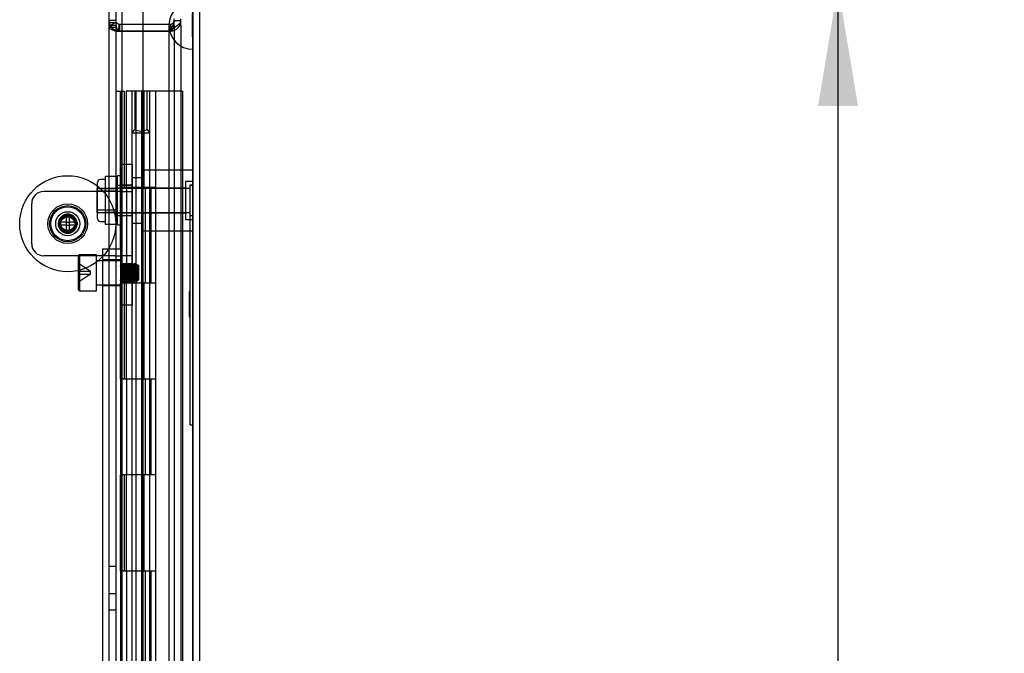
# Model space of a CAD drawing. Header units: inches. Extents: x 1 to 240, y -1 to 159.
# Tile 21 of 103: x 23 to 33, y 90 to 97. Entities that reach past the tile are written whole.
import ezdxf
from ezdxf.enums import TextEntityAlignment as Align
from ezdxf.lldxf.tags import DXFTag

# ---------------------------------------------------------------- set-up
doc = ezdxf.new("R2010")
doc.units = ezdxf.units.IN
doc.header["$MEASUREMENT"] = 0
for name, color, linetype in [('COM43552', 7, 'Continuous'), ('COM43581', 7, 'Continuous'), ('COM56175', 7, 'Continuous'), ('COM70219', 7, 'Continuous'), ('COM70657-10', 7, 'Continuous'), ('COM70658-6', 7, 'Continuous'), ('COM70662-26C', 7, 'Continuous'), ('Default', 7, 'Continuous'), ('HNG10620-26B', 7, 'Continuous'), ('HNG10620-26P', 7, 'Continuous'), ('LOC13320', 7, 'Continuous'), ('NTS16699', 7, 'Continuous'), ('QLB20280', 7, 'Continuous'), ('ROL87452', 7, 'Continuous'), ('SCS86713', 7, 'Continuous'), ('SCS86714', 7, 'Continuous'), ('STD21879', 7, 'Continuous'), ('WAM30029', 7, 'Continuous')]:
    doc.layers.add(name, color=color, linetype=linetype)
doc.styles.add('SEACAD_Times_New_Roman', font='times.ttf')
tags = doc.linetypes.add('HIDDEN2', pattern=[0.1875, 0.125, -0.0625]).pattern_tags.tags
tags[6:7] = [DXFTag(74, 4), DXFTag(75, 0), DXFTag(340, '0'), DXFTag(46, 0.0), DXFTag(50, 0.0), DXFTag(44, 0.0), DXFTag(45, 0.0)]
tags[4:5] = [DXFTag(74, 4), DXFTag(75, 0), DXFTag(340, '0'), DXFTag(46, 0.0), DXFTag(50, 0.0), DXFTag(44, 0.0), DXFTag(45, 0.0)]
doc.dimstyles.new('HAMMOND_(STH_-_240x160)', dxfattribs={"dimtxt": 1, "dimasz": 1.25, "dimexe": 0.5, "dimexo": 0.5, "dimgap": 0.25, "dimtad": 0, "dimtih": 1, "dimtoh": 1, "dimzin": 0, "dimdsep": 46, "dimtxsty": 'SEACAD_Times_New_Roman', "dimblk1": '_SE_FILLED', "dimblk2": '_SE_FILLED', "dimsah": 1, "dimcen": 0.5, "dimadec": 0, "dimazin": 0, "dimtfac": 0.8, "dimtofl": 0, "dimtmove": 0, "dimatfit": 3, "dimfxl": 1, "dimtolj": 1, "dimtzin": 0, "dimarcsym": 0})

# ---------------------------------------------------------------- blocks, each defined once
blk = doc.blocks.new('SE5')
at = {"layer": 'COM43552', "color": 7, "linetype": 'HIDDEN2'}
for p, q in [((24.121, 97.907), (24.121, 68.169)), ((24.193, 96.771), (24.121, 96.771)), ((24.193, 96.749), (24.121, 96.749)), ((24.193, 96.752), (24.133, 96.721)), ((24.229, 96.735), (24.229, 96.663)), ((24.474, 96.735), (24.763, 96.735)), ((24.746, 96.735), (24.746, 96.663)), ((24.763, 96.735), (24.763, 96.663)), ((24.799, 96.719), (24.799, 96.791)), ((24.799, 96.771), (24.871, 96.771)), ((24.799, 96.771), (24.871, 96.771)), ((24.871, 96.719), (24.871, 96.791)), ((24.197, 96.721), (24.133, 96.721)), ((24.225, 96.663), (24.218, 96.663)), ((24.219, 96.663), (24.218, 96.663)), ((24.219, 96.663), (24.219, 96.663)), ((24.226, 96.663), (24.219, 96.663)), ((24.474, 96.663), (24.763, 96.663)), ((24.763, 96.663), (24.474, 96.663)), ((24.799, 96.719), (24.799, 69.357)), ((24.871, 96.719), (24.871, 69.357))]:
    blk.add_line(p, q, dxfattribs=at)
at = {"layer": 'COM43552', "color": 7, "linetype": 'Continuous'}
for p, q in [((24.193, 97.907), (24.193, 68.169)), ((24.197, 96.754), (24.193, 96.752)), ((24.226, 96.735), (24.219, 96.663)), ((24.225, 96.735), (24.219, 96.663)), ((24.225, 96.735), (24.226, 96.735)), ((24.229, 96.735), (24.474, 96.735)), ((24.226, 96.663), (24.225, 96.663)), ((24.229, 96.663), (24.226, 96.663)), ((24.229, 96.663), (24.474, 96.663)), ((24.474, 96.663), (24.229, 96.663))]:
    blk.add_line(p, q, dxfattribs=at)
at = {"layer": 'COM43552', "color": 7, "linetype": 'HIDDEN2'}
for centre, radius, start, end in [((24.229, 96.771), 0.108, 180.0434, 207.3608), ((24.164, 96.751), 0.0433, 183.1615, 224.0868), ((24.763, 96.771), 0.036, 270, 359.9828), ((24.763, 96.771), 0.108, 270, 359.9886), ((24.763, 96.771), 0.108, 269.9997, 359.9859), ((24.229, 96.771), 0.108, 207.4042, 264.5779), ((24.229, 96.771), 0.108, 207.3978, 264.5806), ((24.229, 96.771), 0.108, 265.0549, 268.2688)]:
    blk.add_arc(centre, radius, start, end, dxfattribs=at)
at = {"layer": 'COM43552', "color": 7, "linetype": 'Continuous'}
for radius, start, end in [(0.036, 207.4042, 264.5779), (0.036, 265.0549, 270), (0.108, 268.2688, 270)]:
    blk.add_arc((24.229, 96.771), radius, start, end, dxfattribs=at)
at = {"layer": 'COM43552', "color": 7, "linetype": 'HIDDEN2'}
blk.add_open_spline([(24.799, 96.771), (24.799, 96.768), (24.799, 96.763), (24.798, 96.755), (24.798, 96.744), (24.797, 96.733), (24.795, 96.72), (24.793, 96.71), (24.789, 96.697), (24.786, 96.688), (24.782, 96.679), (24.778, 96.673), (24.774, 96.668), (24.771, 96.666), (24.768, 96.664), (24.766, 96.663), (24.764, 96.663), (24.763, 96.663)], degree=3, knots=[0, 0, 0, 0, 0.067554, 0.135062, 0.202472, 0.336767, 0.403525, 0.535749, 0.600948, 0.728251, 0.789567, 0.848362, 0.903503, 0.929354, 0.953905, 0.977302, 1, 1, 1, 1], dxfattribs=at)
at = {"layer": 'COM43552', "color": 7, "linetype": 'Continuous'}
blk.add_open_spline([(24.225, 96.663), (24.225, 96.664), (24.224, 96.664), (24.222, 96.665), (24.221, 96.666), (24.219, 96.667), (24.215, 96.67), (24.212, 96.674), (24.209, 96.68), (24.207, 96.686), (24.204, 96.692), (24.202, 96.698), (24.2, 96.705), (24.199, 96.711), (24.198, 96.717), (24.197, 96.72), (24.197, 96.721)], degree=3, knots=[0, 0, 0, 0, 0.024106, 0.049027, 0.074712, 0.101099, 0.155979, 0.273315, 0.334943, 0.462245, 0.527459, 0.660091, 0.727285, 0.862973, 0.931346, 1, 1, 1, 1], dxfattribs=at)
at = {"layer": 'COM43581', "color": 7, "linetype": 'HIDDEN2'}
for p, q in [((24.193, 96.699), (24.121, 96.699)), ((24.197, 96.663), (24.229, 96.663)), ((24.763, 96.68), (24.746, 96.663)), ((24.193, 91.084), (24.121, 91.084)), ((24.121, 90.803), (24.193, 90.803)), ((24.193, 90.631), (24.121, 90.631))]:
    blk.add_line(p, q, dxfattribs=at)
for points, knots in [([(24.763, 96.68), (24.777, 96.688), (24.791, 96.695), (24.817, 96.71), (24.829, 96.718), (24.849, 96.733), (24.857, 96.741), (24.868, 96.756), (24.871, 96.763), (24.871, 96.771)], [0, 0, 0, 0, 0.25, 0.25, 0.5, 0.5, 0.75, 0.75, 1, 1, 1, 1]), ([(24.763, 96.68), (24.772, 96.695), (24.782, 96.71), (24.795, 96.741), (24.799, 96.756), (24.799, 96.771)], [0, 0, 0, 0, 0.5, 0.5, 1, 1, 1, 1]), ([(24.121, 96.699), (24.121, 96.696), (24.123, 96.693), (24.13, 96.687), (24.135, 96.684), (24.149, 96.678), (24.157, 96.675), (24.176, 96.669), (24.186, 96.666), (24.197, 96.663)], [0, 0, 0, 0, 0.25, 0.25, 0.5, 0.5, 0.75, 0.75, 1, 1, 1, 1]), ([(24.193, 96.699), (24.193, 96.693), (24.195, 96.687), (24.204, 96.675), (24.211, 96.669), (24.218, 96.663)], [0, 0, 0, 0, 0.5, 0.5, 1, 1, 1, 1])]:
    blk.add_open_spline(points, degree=3, knots=knots, dxfattribs=at)
at = {"layer": 'COM56175', "color": 7, "linetype": 'HIDDEN2'}
for p, q in [((24.366, 95.272), (24.241, 95.272)), ((24.241, 95.176), (24.241, 95.272)), ((24.366, 95.176), (24.366, 95.272)), ((24.241, 95.091), (24.241, 95.176)), ((24.366, 94.394), (24.366, 95.176)), ((24.181, 94.991), (23.441, 94.991)), ((24.241, 94.991), (24.181, 94.991)), ((24.241, 94.395), (24.241, 95.084)), ((24.366, 95.057), (24.241, 95.057)), ((24.241, 94.991), (24.366, 94.991)), ((23.316, 94.446), (23.316, 94.866)), ((24.366, 94.738), (24.241, 94.738)), ((24.366, 93.81), (24.366, 94.394)), ((24.181, 94.321), (23.441, 94.321)), ((24.181, 94.321), (24.241, 94.321)), ((24.366, 94.321), (24.241, 94.321)), ((24.241, 94.24), (24.366, 94.24)), ((24.366, 94.233), (24.241, 94.233)), ((24.241, 94.057), (24.366, 94.057)), ((24.241, 94.05), (24.366, 94.05)), ((24.241, 93.81), (24.366, 93.81))]:
    blk.add_line(p, q, dxfattribs=at)
blk.add_circle((23.691, 94.656), 0.095, dxfattribs=at)
for centre, radius, start, end in [((23.441, 94.866), 0.125, 90, 180), ((23.691, 94.656), 0.088, 0, 290.778), ((23.691, 94.656), 0.088, 300.4016, 0), ((23.441, 94.446), 0.125, 180, 270)]:
    blk.add_arc(centre, radius, start, end, dxfattribs=at)
at = {"layer": 'COM70219', "color": 7, "linetype": 'HIDDEN2'}
for p, q in [((24.992, 96.723), (24.994, 96.972)), ((24.994, 96.972), (24.994, 96.473)), ((24.995, 96.972), (24.995, 96.473)), ((24.746, 96.723), (24.746, 96.473)), ((24.992, 96.723), (24.992, 96.473)), ((24.994, 96.474), (24.992, 96.723)), ((24.746, 96.473), (24.746, 69.603)), ((24.992, 96.473), (24.992, 69.603)), ((24.995, 96.474), (24.994, 96.474)), ((24.994, 96.473), (24.994, 69.603)), ((24.995, 96.473), (24.995, 69.603))]:
    blk.add_line(p, q, dxfattribs=at)
blk.add_arc((24.996, 96.723), 0.25, 90, 270, dxfattribs=at)
at = {"layer": 'COM70657-10', "color": 7, "linetype": 'Continuous'}
for p, q in [((24.256, 97.06), (24.256, 96.735)), ((24.474, 97.06), (24.474, 96.038)), ((25.068, 69.052), (25.068, 97.024))]:
    blk.add_line(p, q, dxfattribs=at)
at = {"layer": 'COM70657-10', "color": 7, "linetype": 'HIDDEN2'}
for p, q in [((24.996, 69.052), (24.996, 97.024)), ((24.256, 96.735), (24.256, 69.341)), ((24.474, 96.038), (24.474, 70.038))]:
    blk.add_line(p, q, dxfattribs=at)
at = {"layer": 'COM70658-6', "color": 7, "linetype": 'HIDDEN2'}
for p, q in [((24.053, 94.395), (24.053, 73.926)), ((24.053, 94.395), (24.241, 94.395)), ((24.241, 94.395), (24.241, 73.926)), ((24.241, 94.278), (24.053, 94.278)), ((24.053, 94.013), (24.241, 94.013))]:
    blk.add_line(p, q, dxfattribs=at)
at = {"layer": 'COM70662-26C', "color": 7, "linetype": 'Continuous'}
for p, q in [((24.608, 96.038), (24.3, 96.038)), ((24.3, 96.038), (24.3, 95.038)), ((24.608, 95.038), (24.608, 96.038)), ((24.345, 95.038), (24.608, 95.038)), ((24.3, 94.038), (24.3, 93.038)), ((24.608, 94.038), (24.345, 94.038)), ((24.608, 93.038), (24.608, 94.038)), ((24.345, 93.038), (24.608, 93.038)), ((24.3, 92.038), (24.3, 91.038)), ((24.608, 92.038), (24.345, 92.038)), ((24.608, 91.038), (24.608, 92.038)), ((24.345, 91.038), (24.608, 91.038))]:
    blk.add_line(p, q, dxfattribs=at)
at = {"layer": 'COM70662-26C', "color": 7, "linetype": 'HIDDEN2'}
for p, q in [((24.36, 96.038), (24.36, 95.038)), ((24.4, 96.038), (24.4, 70.038)), ((24.46, 96.038), (24.46, 70.038)), ((24.473, 96.038), (24.473, 95.038)), ((24.485, 96.038), (24.485, 95.038)), ((24.548, 95.038), (24.548, 96.038)), ((24.888, 96.038), (24.608, 96.038)), ((24.888, 96.038), (24.888, 70.038)), ((24.502, 94.038), (24.502, 95.038)), ((24.559, 94.038), (24.559, 95.038)), ((24.36, 94.038), (24.36, 93.038)), ((24.473, 94.038), (24.473, 93.038)), ((24.485, 94.038), (24.485, 93.038)), ((24.548, 93.038), (24.548, 94.038)), ((24.502, 92.038), (24.502, 93.038)), ((24.559, 92.038), (24.559, 93.038)), ((24.36, 92.038), (24.36, 91.038)), ((24.473, 92.038), (24.473, 91.038)), ((24.485, 92.038), (24.485, 91.038)), ((24.548, 91.038), (24.548, 92.038)), ((24.502, 90.038), (24.502, 91.038)), ((24.559, 90.038), (24.559, 91.038))]:
    blk.add_line(p, q, dxfattribs=at)
at = {"layer": 'HNG10620-26B', "color": 7, "linetype": 'Continuous'}
for p, q in [((24.193, 96.038), (24.219, 96.038)), ((24.219, 96.038), (24.237, 96.038)), ((24.237, 96.038), (24.279, 96.038)), ((24.237, 96.038), (24.237, 95.038)), ((24.279, 96.038), (24.279, 95.038)), ((24.237, 95.038), (24.345, 95.038)), ((24.345, 95.038), (24.608, 95.038)), ((24.608, 94.038), (24.608, 95.038)), ((24.345, 94.038), (24.237, 94.038)), ((24.237, 94.038), (24.237, 93.038)), ((24.279, 94.038), (24.279, 93.038)), ((24.608, 94.038), (24.345, 94.038)), ((24.237, 93.038), (24.345, 93.038)), ((24.345, 93.038), (24.608, 93.038)), ((24.608, 92.038), (24.608, 93.038)), ((24.345, 92.038), (24.237, 92.038)), ((24.237, 92.038), (24.237, 91.038)), ((24.279, 92.038), (24.279, 91.038)), ((24.608, 92.038), (24.345, 92.038)), ((24.237, 91.038), (24.345, 91.038)), ((24.345, 91.038), (24.608, 91.038)), ((24.608, 90.038), (24.608, 91.038))]:
    blk.add_line(p, q, dxfattribs=at)
at = {"layer": 'HNG10620-26B', "color": 7, "linetype": 'HIDDEN2'}
for p, q in [((24.253, 70.038), (24.253, 96.038)), ((24.307, 94.038), (24.307, 95.038)), ((24.364, 94.038), (24.364, 95.038)), ((24.548, 94.038), (24.548, 95.038)), ((24.307, 92.038), (24.307, 93.038)), ((24.364, 92.038), (24.364, 93.038)), ((24.548, 92.038), (24.548, 93.038)), ((24.307, 90.038), (24.307, 91.038)), ((24.364, 90.038), (24.364, 91.038)), ((24.548, 90.038), (24.548, 91.038))]:
    blk.add_line(p, q, dxfattribs=at)
at = {"layer": 'HNG10620-26P', "color": 7, "linetype": 'HIDDEN2'}
for p, q in [((24.389, 96.038), (24.389, 95.637)), ((24.519, 95.637), (24.519, 96.038)), ((24.36, 95.599), (24.389, 95.637)), ((24.519, 95.637), (24.548, 95.599)), ((24.548, 95.599), (24.36, 95.599)), ((24.36, 95.599), (24.36, 70.038)), ((24.548, 70.038), (24.548, 95.599))]:
    blk.add_line(p, q, dxfattribs=at)
blk.add_arc((24.454, 95.754), 0.133, 240.8434, 299.1572, dxfattribs=at)
at = {"layer": 'LOC13320', "color": 7, "linetype": 'HIDDEN2'}
for p, q in [((24.466, 95.213), (24.466, 94.583)), ((24.996, 95.213), (24.466, 95.213)), ((24.466, 95.134), (24.366, 95.134)), ((24.917, 95.095), (24.917, 94.701)), ((24.996, 95.095), (24.917, 95.095)), ((24.2, 95.055), (24.2, 94.74)), ((24.366, 95.055), (24.2, 95.055)), ((24.917, 95.026), (24.2, 95.026)), ((24.2, 94.77), (24.917, 94.77)), ((24.2, 94.74), (24.366, 94.74)), ((24.917, 94.701), (24.996, 94.701)), ((24.366, 94.662), (24.466, 94.662)), ((24.466, 94.583), (24.996, 94.583))]:
    blk.add_line(p, q, dxfattribs=at)
at = {"layer": 'NTS16699', "color": 7, "linetype": 'HIDDEN2'}
for p, q in [((24.086, 95.115), (24.031, 95.115)), ((24.211, 95.149), (24.086, 95.149)), ((24.086, 95.086), (24.086, 95.149)), ((24.001, 94.71), (24.001, 95.085)), ((24.001, 95.023), (24.211, 95.023)), ((24.211, 94.996), (24.001, 94.996)), ((24.086, 95.024), (24.086, 95.086)), ((24.211, 95.024), (24.086, 95.024)), ((24.086, 94.898), (24.086, 95.024)), ((24.086, 94.772), (24.086, 94.898)), ((24.001, 94.8), (24.211, 94.8)), ((24.001, 94.773), (24.211, 94.773)), ((24.031, 94.68), (24.086, 94.68)), ((24.211, 94.772), (24.086, 94.772)), ((24.086, 94.71), (24.086, 94.772)), ((24.086, 94.647), (24.086, 94.71)), ((24.211, 94.647), (24.086, 94.647))]:
    blk.add_line(p, q, dxfattribs=at)
for centre, start, end in [((24.031, 95.085), 90, 180), ((24.031, 94.71), 180, 270)]:
    blk.add_arc(centre, 0.03, start, end, dxfattribs=at)
at = {"layer": 'QLB20280', "color": 7, "linetype": 'HIDDEN2'}
for p, q in [((24.966, 94.685), (24.966, 95.06)), ((24.966, 95.06), (24.996, 95.06)), ((24.966, 92.935), (24.966, 94.685)), ((24.967, 93.951), (24.955, 93.951)), ((24.967, 93.936), (24.955, 93.936)), ((24.967, 93.935), (24.955, 93.935)), ((24.967, 93.921), (24.955, 93.921)), ((24.955, 93.891), (24.967, 93.891)), ((24.956, 93.946), (24.966, 93.946)), ((24.956, 93.946), (24.956, 93.931)), ((24.956, 93.942), (24.966, 93.942)), ((24.956, 93.932), (24.966, 93.932)), ((24.956, 93.931), (24.966, 93.931)), ((24.956, 93.931), (24.966, 93.931)), ((24.956, 93.931), (24.956, 93.912)), ((24.956, 93.93), (24.966, 93.93)), ((24.956, 93.929), (24.966, 93.929)), ((24.956, 93.925), (24.966, 93.925)), ((24.956, 93.922), (24.966, 93.922)), ((24.956, 93.922), (24.966, 93.922)), ((24.956, 93.921), (24.966, 93.921)), ((24.956, 93.919), (24.966, 93.919)), ((24.956, 93.918), (24.966, 93.918)), ((24.956, 93.916), (24.966, 93.916)), ((24.956, 93.915), (24.966, 93.915)), ((24.956, 93.912), (24.966, 93.912)), ((24.956, 93.912), (24.956, 93.889)), ((24.956, 93.905), (24.966, 93.905)), ((24.956, 93.898), (24.966, 93.898)), ((24.956, 93.892), (24.966, 93.892)), ((24.956, 93.891), (24.966, 93.891)), ((24.956, 93.889), (24.956, 93.854)), ((24.956, 93.889), (24.966, 93.889)), ((24.956, 93.87), (24.966, 93.87)), ((24.956, 93.86), (24.966, 93.86)), ((24.956, 93.86), (24.956, 93.856)), ((24.956, 93.86), (24.966, 93.86)), ((24.956, 93.86), (24.966, 93.86)), ((24.956, 93.859), (24.966, 93.859)), ((24.955, 93.848), (24.967, 93.848)), ((24.967, 93.833), (24.955, 93.833)), ((24.967, 93.809), (24.955, 93.809)), ((24.967, 93.757), (24.955, 93.757)), ((24.956, 93.854), (24.956, 93.818)), ((24.956, 93.852), (24.966, 93.852)), ((24.956, 93.846), (24.966, 93.846)), ((24.956, 93.84), (24.966, 93.84)), ((24.956, 93.84), (24.966, 93.84)), ((24.956, 93.835), (24.966, 93.835)), ((24.956, 93.825), (24.966, 93.825)), ((24.956, 93.82), (24.966, 93.82)), ((24.956, 93.819), (24.966, 93.819)), ((24.956, 93.818), (24.956, 93.743)), ((24.956, 93.817), (24.966, 93.817)), ((24.956, 93.813), (24.966, 93.813)), ((24.956, 93.804), (24.966, 93.804)), ((24.956, 93.783), (24.966, 93.783)), ((24.956, 93.781), (24.966, 93.781)), ((24.956, 93.763), (24.966, 93.763)), ((24.956, 93.762), (24.966, 93.762)), ((24.956, 93.762), (24.966, 93.762)), ((24.956, 93.76), (24.966, 93.76)), ((24.956, 93.759), (24.966, 93.759)), ((24.956, 93.756), (24.966, 93.756)), ((24.955, 93.736), (24.967, 93.736)), ((24.955, 93.736), (24.967, 93.736)), ((24.955, 93.722), (24.967, 93.722)), ((24.967, 93.711), (24.955, 93.711)), ((24.967, 93.71), (24.955, 93.71)), ((24.955, 93.7), (24.967, 93.7)), ((24.967, 93.695), (24.955, 93.695)), ((24.955, 93.686), (24.967, 93.686)), ((24.955, 93.685), (24.967, 93.685)), ((24.956, 93.755), (24.966, 93.755)), ((24.956, 93.753), (24.966, 93.753)), ((24.956, 93.752), (24.966, 93.752)), ((24.956, 93.749), (24.966, 93.749)), ((24.956, 93.748), (24.966, 93.748)), ((24.956, 93.743), (24.966, 93.743)), ((24.956, 93.743), (24.966, 93.743)), ((24.956, 93.743), (24.956, 93.722)), ((24.956, 93.742), (24.966, 93.742)), ((24.956, 93.741), (24.966, 93.741)), ((24.956, 93.741), (24.966, 93.741)), ((24.956, 93.74), (24.966, 93.74)), ((24.956, 93.735), (24.966, 93.735)), ((24.956, 93.727), (24.966, 93.727)), ((24.956, 93.727), (24.966, 93.727)), ((24.956, 93.723), (24.966, 93.723)), ((24.956, 93.721), (24.966, 93.721)), ((24.956, 93.721), (24.956, 93.715)), ((24.956, 93.711), (24.956, 93.699)), ((24.956, 93.708), (24.966, 93.708)), ((24.956, 93.707), (24.966, 93.707)), ((24.956, 93.704), (24.966, 93.704)), ((24.956, 93.7), (24.966, 93.7)), ((24.956, 93.699), (24.966, 93.699)), ((24.956, 93.699), (24.956, 93.69)), ((24.956, 93.693), (24.966, 93.693)), ((24.956, 93.69), (24.966, 93.69)), ((24.956, 93.688), (24.966, 93.688)), ((24.956, 93.687), (24.966, 93.687)), ((24.966, 92.56), (24.966, 92.935)), ((24.966, 92.56), (24.996, 92.56))]:
    blk.add_line(p, q, dxfattribs=at)
at = {"layer": 'ROL87452', "color": 7, "linetype": 'HIDDEN2'}
for radius in [0.5, 0.206]:
    blk.add_circle((23.691, 94.656), radius, dxfattribs=at)
at = {"layer": 'SCS86713', "color": 7, "linetype": 'HIDDEN2'}
for p, q in [((23.813, 94.333), (23.803, 94.323)), ((23.803, 93.968), (23.803, 94.323)), ((23.813, 94.333), (23.813, 93.958)), ((23.991, 94.333), (23.813, 94.333)), ((23.991, 93.958), (23.991, 94.333)), ((24.241, 94.27), (23.991, 94.27)), ((23.803, 94.244), (23.928, 94.16)), ((24.256, 94.223), (24.249, 94.223)), ((24.288, 94.223), (24.28, 94.223)), ((24.319, 94.223), (24.311, 94.223)), ((24.35, 94.223), (24.342, 94.223)), ((24.381, 94.223), (24.374, 94.223)), ((24.413, 94.223), (24.405, 94.223)), ((24.416, 94.23), (24.412, 94.223)), ((24.428, 94.219), (24.417, 94.231)), ((24.428, 94.219), (24.428, 94.071)), ((23.803, 94.16), (23.928, 94.16)), ((23.803, 94.13), (23.928, 94.13)), ((23.928, 94.13), (23.803, 94.046)), ((23.928, 94.13), (23.928, 94.16)), ((24.241, 94.067), (24.241, 94.067)), ((24.264, 94.067), (24.272, 94.067)), ((24.296, 94.067), (24.303, 94.067)), ((24.327, 94.067), (24.335, 94.067)), ((24.358, 94.067), (24.366, 94.067)), ((24.389, 94.067), (24.397, 94.067)), ((24.417, 94.061), (24.421, 94.068)), ((24.421, 94.067), (24.424, 94.067)), ((24.424, 94.067), (24.424, 94.091)), ((24.424, 94.067), (24.428, 94.071)), ((23.803, 93.968), (23.813, 93.958)), ((23.991, 94.02), (24.241, 94.02)), ((24.404, 94.047), (24.415, 94.058)), ((23.813, 93.958), (23.991, 93.958))]:
    blk.add_line(p, q, dxfattribs=at)
for centre, radius, start, end in [((41.042, 103.975), 19.419, 210.0983, 210.145), ((2.704, 106.737), 24.922, 329.8578, 329.9121), ((46.351, 107.038), 25.522, 210.0886, 210.1415), ((1.987, 107.172), 25.787, 329.8587, 329.9111), ((45.888, 106.752), 24.95, 210.0879, 210.142), ((1.744, 107.33), 26.104, 329.8592, 329.9109), ((44.589, 105.98), 23.413, 210.0866, 210.1443), ((2.658, 106.818), 25.084, 329.8582, 329.912), ((45.457, 106.465), 24.379, 210.0874, 210.1428), ((4.307, 105.88), 23.213, 329.8552, 329.9134), ((45.674, 106.573), 24.595, 210.0876, 210.1425), ((2.947, 81.703), 24.622, 30.0876, 30.1425), ((44.729, 82.184), 23.664, 149.8562, 149.9133), ((2.353, 81.341), 25.345, 30.0884, 30.1418), ((45.792, 81.586), 24.857, 149.8579, 149.9122), ((1.747, 80.971), 26.083, 30.0892, 30.141), ((45.601, 81.715), 24.6, 149.8575, 149.9124), ((2.045, 81.126), 25.774, 30.0886, 30.141), ((46.136, 81.422), 25.183, 149.8581, 149.9118), ((3.534, 81.971), 24.089, 30.0874, 30.1434), ((46.442, 81.263), 25.5, 149.8586, 149.9115), ((4.57, 82.554), 22.927, 30.0862, 30.1451)]:
    blk.add_arc(centre, radius, start, end, dxfattribs=at)
blk.add_ellipse((24.422, 94.146), major_axis=(-0.002, -0.0784), ratio=0.060246, start_param=0.00157, end_param=0.760946, dxfattribs=at)
for points, weights, knots in [([(24.241, 94.067), (24.243, 94.067), (24.245, 94.09), (24.247, 94.113), (24.249, 94.145), (24.251, 94.178), (24.253, 94.2), (24.255, 94.223), (24.256, 94.223)], [1, 0.923879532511, 1, 0.923879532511, 1, 0.923879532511, 1, 0.923879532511, 1], [0, 0, 0, 0.25, 0.25, 0.5, 0.5, 0.75, 0.75, 1, 1, 1]), ([(24.241, 94.215), (24.241, 94.215), (24.241, 94.215), (24.243, 94.186), (24.245, 94.145), (24.247, 94.104), (24.249, 94.076), (24.25, 94.05), (24.252, 94.047)], [0.999988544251, 0.999994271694, 1, 0.923879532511, 1, 0.923879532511, 1, 0.932619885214, 0.984526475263], [0, 0, 0, 0.0000018, 0.0000018, 0.02394423, 0.02394423, 0.04788666, 0.04788666, 0.06907996, 0.06907996, 0.06907996]), ([(24.249, 94.223), (24.251, 94.223), (24.253, 94.2), (24.255, 94.178), (24.256, 94.145), (24.258, 94.113), (24.26, 94.09), (24.262, 94.067), (24.264, 94.067)], [1, 0.923879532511, 1, 0.923879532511, 1, 0.923879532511, 1, 0.923879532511, 1], [0, 0, 0, 0.25, 0.25, 0.5, 0.5, 0.75, 0.75, 1, 1, 1]), ([(24.254, 94.049), (24.255, 94.055), (24.256, 94.076), (24.258, 94.104), (24.26, 94.145), (24.262, 94.186), (24.264, 94.215), (24.265, 94.229), (24.266, 94.237)], [0.970493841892, 0.943896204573, 1, 0.923879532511, 1, 0.923879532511, 1, 0.959960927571, 0.962042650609], [0.078125, 0.078125, 0.078125, 0.09577152, 0.09577152, 0.11971395, 0.11971395, 0.14365637, 0.14365637, 0.15625, 0.15625, 0.15625]), ([(24.256, 94.223), (24.258, 94.223), (24.26, 94.2), (24.262, 94.178), (24.264, 94.145), (24.266, 94.113), (24.268, 94.09), (24.27, 94.067), (24.272, 94.067)], [1, 0.923879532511, 1, 0.923879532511, 1, 0.923879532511, 1, 0.923879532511, 1], [0, 0, 0, 0.25, 0.25, 0.5, 0.5, 0.75, 0.75, 1, 1, 1]), ([(24.264, 94.067), (24.266, 94.067), (24.268, 94.09), (24.27, 94.113), (24.272, 94.145), (24.274, 94.178), (24.276, 94.2), (24.278, 94.223), (24.28, 94.223)], [1, 0.923879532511, 1, 0.923879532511, 1, 0.923879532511, 1, 0.923879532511, 1], [0, 0, 0, 0.25, 0.25, 0.5, 0.5, 0.75, 0.75, 1, 1, 1]), ([(24.268, 94.243), (24.268, 94.244), (24.268, 94.244), (24.27, 94.244), (24.272, 94.215), (24.274, 94.186), (24.276, 94.145), (24.278, 94.104), (24.28, 94.076), (24.282, 94.05), (24.283, 94.047)], [0.984699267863, 0.99137158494, 1, 0.923879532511, 1, 0.923879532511, 1, 0.923879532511, 1, 0.932344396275, 0.984952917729], [0.16488488, 0.16488488, 0.16488488, 0.1675988, 0.1675988, 0.19154123, 0.19154123, 0.21548366, 0.21548366, 0.23942609, 0.23942609, 0.26070604, 0.26070604, 0.26070604]), ([(24.272, 94.067), (24.274, 94.067), (24.276, 94.09), (24.278, 94.113), (24.28, 94.145), (24.282, 94.178), (24.284, 94.2), (24.286, 94.223), (24.288, 94.223)], [1, 0.923879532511, 1, 0.923879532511, 1, 0.923879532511, 1, 0.923879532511, 1], [0, 0, 0, 0.25, 0.25, 0.5, 0.5, 0.75, 0.75, 1, 1, 1]), ([(24.28, 94.223), (24.282, 94.223), (24.284, 94.2), (24.286, 94.178), (24.288, 94.145), (24.29, 94.113), (24.292, 94.09), (24.294, 94.067), (24.296, 94.067)], [1, 0.923879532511, 1, 0.923879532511, 1, 0.923879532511, 1, 0.923879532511, 1], [0, 0, 0, 0.25, 0.25, 0.5, 0.5, 0.75, 0.75, 1, 1, 1]), ([(24.284, 94.047), (24.286, 94.05), (24.288, 94.076), (24.29, 94.104), (24.292, 94.145), (24.294, 94.186), (24.296, 94.215), (24.296, 94.225), (24.297, 94.231)], [0.985035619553, 0.932291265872, 1, 0.923879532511, 1, 0.923879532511, 1, 0.97280354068, 0.965040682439], [0.26601429, 0.26601429, 0.26601429, 0.28731095, 0.28731095, 0.31125338, 0.31125338, 0.33519581, 0.33519581, 0.34375, 0.34375, 0.34375]), ([(24.288, 94.223), (24.29, 94.223), (24.292, 94.2), (24.294, 94.178), (24.296, 94.145), (24.297, 94.113), (24.299, 94.09), (24.301, 94.067), (24.303, 94.067)], [1, 0.923879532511, 1, 0.923879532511, 1, 0.923879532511, 1, 0.923879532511, 1], [0, 0, 0, 0.25, 0.25, 0.5, 0.5, 0.75, 0.75, 1, 1, 1]), ([(24.296, 94.067), (24.297, 94.067), (24.299, 94.09), (24.301, 94.113), (24.303, 94.145), (24.305, 94.178), (24.307, 94.2), (24.309, 94.223), (24.311, 94.223)], [1, 0.923879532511, 1, 0.923879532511, 1, 0.923879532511, 1, 0.923879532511, 1], [0, 0, 0, 0.25, 0.25, 0.5, 0.5, 0.75, 0.75, 1, 1, 1]), ([(24.299, 94.243), (24.299, 94.244), (24.299, 94.244), (24.301, 94.244), (24.303, 94.215), (24.305, 94.186), (24.307, 94.145), (24.309, 94.104), (24.311, 94.076), (24.313, 94.047), (24.315, 94.047), (24.315, 94.047), (24.315, 94.047)], [0.985222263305, 0.991707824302, 1, 0.923879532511, 1, 0.923879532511, 1, 0.923879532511, 1, 0.923879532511, 1, 0.991403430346, 0.984748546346], [0.3565301, 0.3565301, 0.3565301, 0.3591382, 0.3591382, 0.3830807, 0.3830807, 0.4070231, 0.4070231, 0.4309655, 0.4309655, 0.4549079, 0.4549079, 0.4576119, 0.4576119, 0.4576119]), ([(24.303, 94.067), (24.305, 94.067), (24.307, 94.09), (24.309, 94.113), (24.311, 94.145), (24.313, 94.178), (24.315, 94.2), (24.317, 94.223), (24.319, 94.223)], [1, 0.923879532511, 1, 0.923879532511, 1, 0.923879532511, 1, 0.923879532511, 1], [0, 0, 0, 0.25, 0.25, 0.5, 0.5, 0.75, 0.75, 1, 1, 1]), ([(24.311, 94.223), (24.313, 94.223), (24.315, 94.2), (24.317, 94.178), (24.319, 94.145), (24.321, 94.113), (24.323, 94.09), (24.325, 94.067), (24.327, 94.067)], [1, 0.923879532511, 1, 0.923879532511, 1, 0.923879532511, 1, 0.923879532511, 1], [0, 0, 0, 0.25, 0.25, 0.5, 0.5, 0.75, 0.75, 1, 1, 1]), ([(24.317, 94.057), (24.318, 94.064), (24.319, 94.076), (24.321, 94.104), (24.323, 94.145), (24.325, 94.186), (24.327, 94.215), (24.329, 94.24), (24.33, 94.243)], [0.962869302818, 0.967887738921, 1, 0.923879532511, 1, 0.923879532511, 1, 0.932169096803, 0.985226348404], [0.46875, 0.46875, 0.46875, 0.47885038, 0.47885038, 0.50279281, 0.50279281, 0.52673524, 0.52673524, 0.54807032, 0.54807032, 0.54807032]), ([(24.319, 94.223), (24.321, 94.223), (24.323, 94.2), (24.325, 94.178), (24.327, 94.145), (24.329, 94.113), (24.331, 94.09), (24.333, 94.067), (24.335, 94.067)], [1, 0.923879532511, 1, 0.923879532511, 1, 0.923879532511, 1, 0.923879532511, 1], [0, 0, 0, 0.25, 0.25, 0.5, 0.5, 0.75, 0.75, 1, 1, 1]), ([(24.327, 94.067), (24.329, 94.067), (24.331, 94.09), (24.333, 94.113), (24.335, 94.145), (24.337, 94.178), (24.339, 94.2), (24.34, 94.223), (24.342, 94.223)], [1, 0.923879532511, 1, 0.923879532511, 1, 0.923879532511, 1, 0.923879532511, 1], [0, 0, 0, 0.25, 0.25, 0.5, 0.5, 0.75, 0.75, 1, 1, 1]), ([(24.331, 94.243), (24.333, 94.24), (24.335, 94.215), (24.337, 94.186), (24.339, 94.145), (24.34, 94.104), (24.342, 94.076), (24.344, 94.047), (24.346, 94.047), (24.347, 94.047), (24.347, 94.047)], [0.984131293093, 0.93287751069, 1, 0.923879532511, 1, 0.923879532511, 1, 0.923879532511, 1, 0.991376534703, 0.984706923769], [0.55350783, 0.55350783, 0.55350783, 0.57462009, 0.57462009, 0.59856252, 0.59856252, 0.62250495, 0.62250495, 0.64644738, 0.64644738, 0.64915975, 0.64915975, 0.64915975]), ([(24.335, 94.067), (24.337, 94.067), (24.339, 94.09), (24.34, 94.113), (24.342, 94.145), (24.344, 94.178), (24.346, 94.2), (24.348, 94.223), (24.35, 94.223)], [1, 0.923879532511, 1, 0.923879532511, 1, 0.923879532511, 1, 0.923879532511, 1], [0, 0, 0, 0.25, 0.25, 0.5, 0.5, 0.75, 0.75, 1, 1, 1]), ([(24.342, 94.223), (24.344, 94.223), (24.346, 94.2), (24.348, 94.178), (24.35, 94.145), (24.352, 94.113), (24.354, 94.09), (24.356, 94.067), (24.358, 94.067)], [1, 0.923879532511, 1, 0.923879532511, 1, 0.923879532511, 1, 0.923879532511, 1], [0, 0, 0, 0.25, 0.25, 0.5, 0.5, 0.75, 0.75, 1, 1, 1]), ([(24.348, 94.052), (24.349, 94.059), (24.35, 94.076), (24.352, 94.104), (24.354, 94.145), (24.356, 94.186), (24.358, 94.215), (24.36, 94.24), (24.362, 94.243)], [0.963188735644, 0.955045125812, 1, 0.923879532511, 1, 0.923879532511, 1, 0.932619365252, 0.984527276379], [0.65625, 0.65625, 0.65625, 0.67038981, 0.67038981, 0.69433224, 0.69433224, 0.71827467, 0.71827467, 0.73946813, 0.73946813, 0.73946813]), ([(24.35, 94.223), (24.352, 94.223), (24.354, 94.2), (24.356, 94.178), (24.358, 94.145), (24.36, 94.113), (24.362, 94.09), (24.364, 94.07), (24.365, 94.068)], [1, 0.923879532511, 1, 0.923879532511, 1, 0.923879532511, 1, 0.933941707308, 0.982535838], [0, 0, 0, 0.25, 0.25, 0.5, 0.5, 0.75, 0.75, 0.9669531, 0.9669531, 0.9669531]), ([(24.362, 94.243), (24.364, 94.24), (24.366, 94.215), (24.368, 94.186), (24.37, 94.145), (24.372, 94.104), (24.374, 94.076), (24.375, 94.05), (24.377, 94.047)], [0.984384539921, 0.932712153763, 1, 0.923879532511, 1, 0.923879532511, 1, 0.932851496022, 0.984171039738], [0.74499525, 0.74499525, 0.74499525, 0.76615952, 0.76615952, 0.79010195, 0.79010195, 0.81404438, 0.81404438, 0.83516483, 0.83516483, 0.83516483]), ([(24.366, 94.067), (24.368, 94.067), (24.37, 94.09), (24.372, 94.113), (24.374, 94.145), (24.376, 94.178), (24.378, 94.2), (24.38, 94.223), (24.381, 94.223)], [1, 0.923879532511, 1, 0.923879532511, 1, 0.923879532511, 1, 0.923879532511, 1], [0, 0, 0, 0.25, 0.25, 0.5, 0.5, 0.75, 0.75, 1, 1, 1]), ([(24.374, 94.223), (24.376, 94.223), (24.378, 94.2), (24.38, 94.178), (24.381, 94.145), (24.383, 94.113), (24.385, 94.09), (24.387, 94.067), (24.389, 94.067)], [1, 0.923879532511, 1, 0.923879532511, 1, 0.923879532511, 1, 0.923879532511, 1], [0, 0, 0, 0.25, 0.25, 0.5, 0.5, 0.75, 0.75, 1, 1, 1]), ([(24.378, 94.047), (24.38, 94.05), (24.381, 94.076), (24.383, 94.104), (24.385, 94.145), (24.387, 94.186), (24.389, 94.215), (24.39, 94.229), (24.391, 94.236)], [0.984833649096, 0.932421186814, 1, 0.923879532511, 1, 0.923879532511, 1, 0.961654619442, 0.961941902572], [0.84067345, 0.84067345, 0.84067345, 0.86192924, 0.86192924, 0.88587167, 0.88587167, 0.9098141, 0.9098141, 0.921875, 0.921875, 0.921875]), ([(24.381, 94.223), (24.383, 94.223), (24.385, 94.2), (24.387, 94.178), (24.389, 94.145), (24.391, 94.113), (24.393, 94.09), (24.395, 94.067), (24.397, 94.067)], [1, 0.923879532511, 1, 0.923879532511, 1, 0.923879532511, 1, 0.923879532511, 1], [0, 0, 0, 0.25, 0.25, 0.5, 0.5, 0.75, 0.75, 1, 1, 1]), ([(24.389, 94.067), (24.391, 94.067), (24.393, 94.09), (24.395, 94.113), (24.397, 94.145), (24.399, 94.178), (24.401, 94.2), (24.403, 94.223), (24.405, 94.223)], [1, 0.923879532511, 1, 0.923879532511, 1, 0.923879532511, 1, 0.923879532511, 1], [0, 0, 0, 0.25, 0.25, 0.5, 0.5, 0.75, 0.75, 1, 1, 1]), ([(24.393, 94.243), (24.393, 94.244), (24.393, 94.244), (24.395, 94.244), (24.397, 94.215), (24.399, 94.186), (24.401, 94.145), (24.402, 94.115), (24.404, 94.089)], [0.98401928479, 0.990928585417, 1, 0.923879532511, 1, 0.923879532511, 1, 0.941632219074, 0.972775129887], [0.93090326, 0.93090326, 0.93090326, 0.93375653, 0.93375653, 0.95769896, 0.95769896, 0.98164138, 0.98164138, 1, 1, 1]), ([(24.397, 94.067), (24.399, 94.067), (24.401, 94.09), (24.403, 94.113), (24.405, 94.145), (24.407, 94.178), (24.409, 94.2), (24.411, 94.223), (24.413, 94.223)], [1, 0.923879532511, 1, 0.923879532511, 1, 0.923879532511, 1, 0.923879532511, 1], [0, 0, 0, 0.25, 0.25, 0.5, 0.5, 0.75, 0.75, 1, 1, 1]), ([(24.405, 94.223), (24.407, 94.223), (24.409, 94.2), (24.411, 94.178), (24.413, 94.145), (24.415, 94.113), (24.417, 94.09), (24.419, 94.067), (24.421, 94.067)], [1, 0.923879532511, 1, 0.923879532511, 1, 0.923879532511, 1, 0.923879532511, 1], [0, 0, 0, 0.25, 0.25, 0.5, 0.5, 0.75, 0.75, 1, 1, 1]), ([(24.413, 94.223), (24.415, 94.223), (24.417, 94.2), (24.419, 94.178), (24.421, 94.145), (24.422, 94.114), (24.424, 94.091)], [1, 0.923879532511, 1, 0.923879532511, 1, 0.926315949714, 0.995283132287], [0, 0, 0, 0.336928, 0.336928, 0.673856, 0.673856, 1, 1, 1])]:
    blk.add_rational_spline(points, weights, degree=2, knots=knots, dxfattribs=at)
for points, knots in [([(24.407, 94.05), (24.407, 94.05), (24.408, 94.053), (24.409, 94.063), (24.409, 94.071), (24.41, 94.088), (24.41, 94.099), (24.411, 94.121), (24.412, 94.133), (24.412, 94.157), (24.413, 94.169), (24.414, 94.19), (24.414, 94.2), (24.415, 94.215), (24.415, 94.221), (24.416, 94.229), (24.417, 94.231), (24.417, 94.231)], [0, 0, 0, 0, 0.125, 0.125, 0.25, 0.25, 0.375, 0.375, 0.5, 0.5, 0.625, 0.625, 0.75, 0.75, 0.875, 0.875, 1, 1, 1, 1]), ([(24.417, 94.231), (24.417, 94.23), (24.417, 94.23), (24.418, 94.225), (24.419, 94.216), (24.42, 94.201), (24.421, 94.173), (24.422, 94.14), (24.423, 94.113), (24.424, 94.1), (24.424, 94.094), (24.424, 94.091)], [0, 0, 0, 0, 0.065016, 0.143192, 0.250589, 0.375884, 0.501185, 0.748978, 0.874062, 0.944489, 1, 1, 1, 1]), ([(24.415, 94.058), (24.415, 94.058), (24.415, 94.058), (24.414, 94.057), (24.413, 94.057), (24.412, 94.058), (24.411, 94.06), (24.409, 94.063), (24.408, 94.068), (24.407, 94.075), (24.405, 94.082), (24.404, 94.087), (24.404, 94.089)], [0, 0, 0, 0, 0.05455, 0.114355, 0.179532, 0.250214, 0.373922, 0.499596, 0.622734, 0.749122, 0.912518, 1, 1, 1, 1]), ([(24.404, 94.089), (24.404, 94.088), (24.404, 94.085), (24.404, 94.079), (24.405, 94.072), (24.405, 94.065), (24.406, 94.059), (24.406, 94.054), (24.406, 94.051), (24.407, 94.05), (24.407, 94.05), (24.407, 94.05)], [0, 0, 0, 0, 0.04291, 0.126296, 0.249826, 0.363763, 0.500321, 0.67686, 0.818716, 0.926321, 1, 1, 1, 1]), ([(24.424, 94.089), (24.424, 94.087), (24.423, 94.084), (24.422, 94.079), (24.421, 94.073), (24.42, 94.068), (24.418, 94.063), (24.417, 94.06), (24.416, 94.059), (24.415, 94.058)], [0, 0, 0, 0, 0.087923, 0.200057, 0.337286, 0.50069, 0.696806, 0.863804, 1, 1, 1, 1])]:
    blk.add_open_spline(points, degree=3, knots=knots, dxfattribs=at)
blk.add_rational_spline([(24.358, 94.067), (24.358, 94.067), (24.359, 94.068)], [1, 0.990109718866, 0.98278951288], degree=2, dxfattribs=at)
at = {"layer": 'SCS86714', "color": 7, "linetype": 'HIDDEN2'}
for p, q in [((23.676, 94.755), (23.706, 94.755)), ((23.676, 94.755), (23.676, 94.671)), ((23.706, 94.755), (23.706, 94.671)), ((23.592, 94.671), (23.592, 94.641)), ((23.676, 94.671), (23.592, 94.671)), ((23.676, 94.641), (23.592, 94.641)), ((23.676, 94.671), (23.676, 94.641)), ((23.676, 94.671), (23.706, 94.671)), ((23.676, 94.641), (23.676, 94.557)), ((23.676, 94.641), (23.706, 94.641)), ((23.706, 94.671), (23.706, 94.641)), ((23.79, 94.671), (23.706, 94.671)), ((23.706, 94.641), (23.706, 94.557)), ((23.79, 94.641), (23.706, 94.641)), ((23.79, 94.671), (23.79, 94.641)), ((23.676, 94.557), (23.706, 94.557))]:
    blk.add_line(p, q, dxfattribs=at)
for radius in [0.188, 0.177, 0.125, 0.0727]:
    blk.add_circle((23.691, 94.656), radius, dxfattribs=at)
for centre, radius, start, end in [((23.693, 94.659), 0.0964, 110.4046, 181.6646), ((23.697, 94.667), 0.0907, 114.8065, 186.8211), ((23.691, 94.656), 0.0781, 0, 180), ((23.691, 94.656), 0.0781, 117.4158, 207.4219), ((23.694, 94.654), 0.0813, 1.2969, 118.8881), ((23.691, 94.656), 0.0781, 0, 117.4158), ((23.685, 94.666), 0.0785, 187.5715, 216.1558), ((23.691, 94.656), 0.0781, 180, 193.0377), ((23.691, 94.656), 0.0781, 180, 193.0377), ((23.691, 94.656), 0.0781, 204.9932, 0), ((23.691, 94.656), 0.0781, 204.9932, 0)]:
    blk.add_arc(centre, radius, start, end, dxfattribs=at)
for points, weights, knots in [([(23.597, 94.685), (23.592, 94.671), (23.592, 94.656), (23.592, 94.615), (23.621, 94.586), (23.65, 94.558), (23.691, 94.558), (23.732, 94.558), (23.76, 94.586), (23.789, 94.615), (23.789, 94.656), (23.789, 94.697), (23.76, 94.726), (23.732, 94.754), (23.691, 94.754), (23.675, 94.754), (23.659, 94.749)], [0.964180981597, 0.971175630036, 1, 0.923879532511, 1, 0.923879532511, 1, 0.923879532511, 1, 0.923879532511, 1, 0.923879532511, 1, 0.923879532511, 1, 0.968096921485, 0.96293583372], [0.8358785, 0.8358785, 0.8358785, 0.8450208, 0.8450208, 0.8691642, 0.8691642, 0.8933076, 0.8933076, 0.917451, 0.917451, 0.9415944, 0.9415944, 0.9657378, 0.9657378, 0.9898812, 0.9898812, 1, 1, 1]), ([(23.76, 94.726), (23.76, 94.726), (23.76, 94.726), (23.755, 94.731), (23.748, 94.736)], [0.999988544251, 0.999994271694, 1, 0.984310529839, 0.975088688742], [0, 0, 0, 0.000001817, 0.000001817, 0.004978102, 0.004978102, 0.004978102])]:
    blk.add_rational_spline(points, weights, degree=2, knots=knots, dxfattribs=at)
for points, degree, knots in [([(23.613, 94.656), (23.611, 94.669), (23.614, 94.682), (23.617, 94.695), (23.624, 94.706), (23.63, 94.717), (23.641, 94.726), (23.65, 94.735), (23.662, 94.74), (23.674, 94.746), (23.687, 94.747), (23.694, 94.748), (23.7, 94.748), (23.707, 94.748), (23.713, 94.747), (23.72, 94.746), (23.726, 94.744), (23.732, 94.742), (23.738, 94.74), (23.75, 94.734), (23.76, 94.726)], 2, [0, 0, 0, 0.125, 0.125, 0.25, 0.25, 0.375, 0.375, 0.5, 0.5, 0.625, 0.625, 0.6875, 0.6875, 0.75, 0.75, 0.8125, 0.8125, 0.875, 0.875, 1, 1, 1]), ([(23.775, 94.703), (23.78, 94.691), (23.782, 94.679), (23.784, 94.666), (23.782, 94.653), (23.78, 94.64), (23.775, 94.628), (23.77, 94.616), (23.761, 94.606), (23.752, 94.596), (23.741, 94.589), (23.73, 94.582), (23.717, 94.579), (23.704, 94.577), (23.691, 94.578)], 2, [0.1291137, 0.1291137, 0.1291137, 0.25, 0.25, 0.375, 0.375, 0.5, 0.5, 0.625, 0.625, 0.75, 0.75, 0.875, 0.875, 1, 1, 1]), ([(23.596, 94.656), (23.597, 94.644), (23.6, 94.631), (23.61, 94.609), (23.617, 94.599), (23.635, 94.583), (23.645, 94.576), (23.667, 94.568), (23.679, 94.566), (23.703, 94.567), (23.714, 94.57), (23.735, 94.579), (23.745, 94.586), (23.76, 94.603), (23.766, 94.613), (23.774, 94.634), (23.776, 94.645), (23.775, 94.656)], 3, [0, 0, 0, 0, 0.125, 0.125, 0.25, 0.25, 0.375, 0.375, 0.5, 0.5, 0.625, 0.625, 0.75, 0.75, 0.875, 0.875, 1, 1, 1, 1])]:
    blk.add_open_spline(points, degree=degree, knots=knots, dxfattribs=at)
blk.add_rational_spline([(23.675, 94.753), (23.654, 94.75), (23.637, 94.738)], [0.974573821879, 0.951390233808, 0.970748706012], degree=2, dxfattribs=at)
at = {"layer": 'STD21879', "color": 7, "linetype": 'HIDDEN2'}
for p, q in [((23.996, 95.023), (23.996, 94.773)), ((24.965, 95.023), (23.996, 95.023)), ((24.965, 95.054), (24.965, 94.742)), ((24.996, 95.054), (24.965, 95.054)), ((23.996, 94.773), (24.965, 94.773)), ((24.965, 94.742), (24.996, 94.742))]:
    blk.add_line(p, q, dxfattribs=at)
at = {"layer": 'WAM30029', "color": 7, "linetype": 'HIDDEN2'}
for p, q in [((24.211, 94.643), (24.211, 95.153)), ((24.241, 95.153), (24.211, 95.153)), ((24.241, 95.084), (24.241, 95.091)), ((24.241, 95.054), (24.211, 95.054)), ((24.211, 94.742), (24.241, 94.742)), ((24.211, 94.643), (24.241, 94.643))]:
    blk.add_line(p, q, dxfattribs=at)
blk = doc.blocks.new('DMBLK2871')
at = {"layer": 'Default', "linetype": 'Continuous'}
for points in [[(31.925, 95.882), (31.716, 97.132), (31.508, 95.882)], [(31.925, 70.194), (31.508, 70.194), (31.716, 68.944)]]:
    blk.add_hatch(color=7, dxfattribs=at).paths.add_polyline_path(points)
at = {"layer": 'Default', "color": 7, "linetype": 'Continuous'}
for p, q in [((25.46, 97.132), (32.216, 97.132)), ((31.716, 97.132), (31.716, 83.888)), ((31.716, 81.038), (31.716, 68.944)), ((25.108, 68.944), (32.216, 68.944))]:
    blk.add_line(p, q, dxfattribs=at)
at = {"layer": 'Default', "color": 7, "linetype": 'Continuous', "style": 'SEACAD_Times_New_Roman'}
for s, p in [('28.19', (30.01, 83.538)), ('DOOR', (29.619, 82.038))]:
    blk.add_text(s, height=1, dxfattribs=at).set_placement(p, align=Align.TOP_LEFT)
blk = doc.blocks.new('_SE_FILLED')
at = {"color": 0}
blk.add_line((0, 0), (-1, 0), dxfattribs=at)
blk.add_solid([(0, 0), (-1, -0.1665), (-1, 0.1665), (0, 0)], dxfattribs=at)

msp = doc.modelspace()

# ---------------------------------------------------------------- block references
at = {"layer": 'Default'}
msp.add_blockref('SE5', (0, 0), dxfattribs=at)

# ---------------------------------------------------------------- dimensions: what is measured, and where the dimension line sits
at = {"layer": 'Default', "color": 7, "linetype": 'Continuous'}
dim = msp.add_linear_dim(base=(31.716, 68.944), p1=(24.256, 97.132), p2=(24.608, 68.944), angle=90, text='\\A1;<>\\PDOOR', dimstyle='HAMMOND_(STH_-_240x160)', dxfattribs=at)
dim.commit()
dim.dimension.update_dxf_attribs({"geometry": 'DMBLK2871', "text_midpoint": (31.716, 83.038), "dimtype": 160})

doc.saveas('drawing.dxf')
